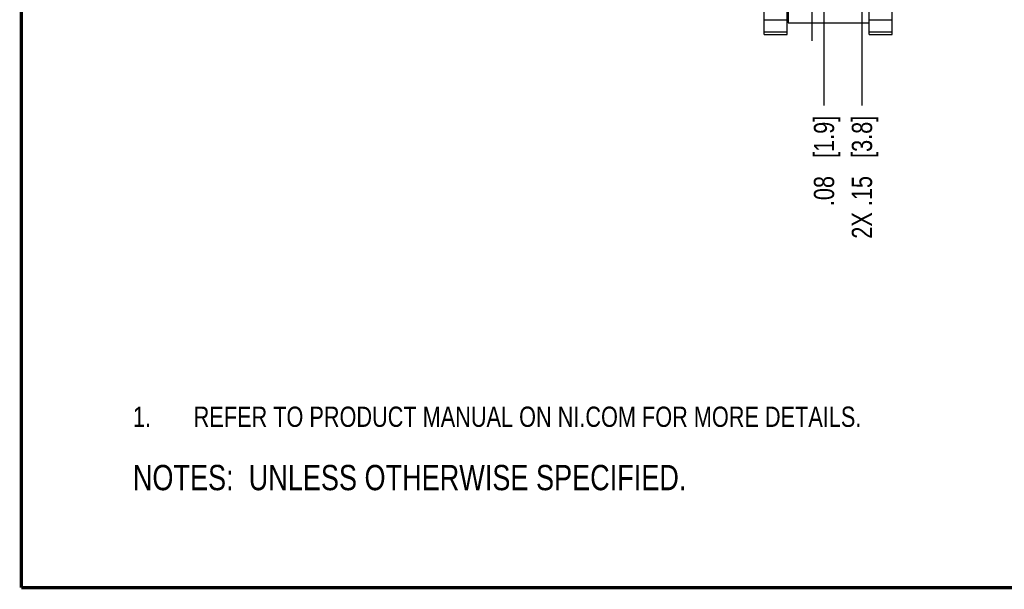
# Model space of a CAD drawing. Header units: inches. Extents: x 0.2 to 16.8, y 0.2 to 10.8.
# Tile 1 of 13: x 0.2 to 6.3, y 0.2 to 3.8. Entities that reach past the tile are written whole.
import ezdxf

# ---------------------------------------------------------------- set-up
doc = ezdxf.new("R2010")
doc.units = ezdxf.units.IN
doc.header["$LTSCALE"] = 0.935
doc.header["$MEASUREMENT"] = 0
doc.linetypes.add('CENTER', pattern=[0.6, 0.375, -0.075, 0.075, -0.075])
doc.layers.get('0').update_dxf_attribs({"linetype": 'CONTINUOUS'})
for name, color, linetype in [('DEFAULT_1', 7, 'CENTER'), ('DETAIL', 7, 'CONTINUOUS'), ('DIMENSIONS', 7, 'CONTINUOUS')]:
    doc.layers.add(name, color=color, linetype=linetype)
doc.styles.get("Standard").update_dxf_attribs({"font": 'txt', "width": 0.8})
doc.dimstyles.new('DIMSTYLE_1', dxfattribs={"dimtxt": 0.125, "dimasz": 0.18, "dimexe": 0.125, "dimexo": 0.0625, "dimgap": 0.09, "dimtad": 0, "dimtih": 1, "dimtoh": 1, "dimzin": 4, "dimdsep": 46, "dimtxsty": 'STANDARD', "dimblk": '_FILLED', "dimblk1": '_FILLED', "dimblk2": '_FILLED', "dimcen": 0.09, "dimadec": 0, "dimazin": 0, "dimtp": 0.001, "dimtm": 0.001, "dimtfac": 1, "dimtofl": 0, "dimtmove": 0, "dimatfit": 3, "dimldrblk": '_FILLED', "dimfxl": 1, "dimtolj": 1, "dimtzin": 4, "dimarcsym": 0})

# ---------------------------------------------------------------- blocks, each defined once
blk = doc.blocks.new('SYMBOL_16_BL0', base_point=(3.6751, 1.3124))
at = {"color": 2, "linetype": 'CONTINUOUS', "width": 0.8}
for s, p in [('1.', (0.9376, 1.2498)), ('REFER TO PRODUCT MANUAL ON NI.COM FOR MORE DETAILS.', (1.3125, 1.25))]:
    blk.add_text(s, height=0.125, dxfattribs=at).set_placement(p)
blk = doc.blocks.new('*D18')
at = {"layer": 'DIMENSIONS', "color": 2, "linetype": 'CONTINUOUS'}
blk.add_line((5.1979, 4.8341), (5.1979, 3.2307), dxfattribs=at)
at = {"layer": 'DIMENSIONS', "color": 2, "linetype": 'CONTINUOUS', "insert": (5.1354, 3.1682), "char_height": 0.125, "width": 0.925, "attachment_point": 3, "rotation": 90, "line_spacing_factor": 0.9}
blk.add_mtext('.08{\\Ftxt.shx;\\W1.000000;\\H0.125000; }[1.9]', dxfattribs=at)
blk = doc.blocks.new('_FILLED')
at = {"color": 0, "linetype": 'BYBLOCK'}
blk.add_solid([(0, 0), (-1, 0.174), (-1, -0.174)], dxfattribs=at)
blk = doc.blocks.new('*D19')
at = {"layer": 'DIMENSIONS', "color": 2, "linetype": 'CONTINUOUS'}
for p, q in [((5.2735, 5.3814), (5.2735, 4.3553)), ((5.2735, 4.3553), (5.432, 4.2329)), ((5.432, 4.2329), (5.432, 3.2307))]:
    blk.add_line(p, q, dxfattribs=at)
at = {"layer": 'DIMENSIONS', "color": 2, "linetype": 'CONTINUOUS', "insert": (5.3695, 3.1682), "char_height": 0.125, "width": 1.225, "attachment_point": 3, "rotation": 90, "line_spacing_factor": 0.9}
blk.add_mtext('2X .15{\\Ftxt.shx;\\W1.000000;\\H0.125000; }[3.8]', dxfattribs=at)
blk = doc.blocks.new('SYMBOL_4_BL1', base_point=(3.1215, 0.9375))
at = {"layer": 'DETAIL', "color": 2, "linetype": 'CONTINUOUS', "width": 0.8}
blk.add_text('NOTES:  UNLESS OTHERWISE SPECIFIED.', height=0.156, dxfattribs=at).set_placement((0.9375, 0.8595))

msp = doc.modelspace()

# ---------------------------------------------------------------- linework, layer by layer
at = {"color": 7, "linetype": 'CONTINUOUS'}
for p, q in [((4.8295, 3.6682), (4.8295, 4.6702)), ((5.6175, 3.6682), (5.6175, 4.6702)), ((4.9715, 3.6682), (4.9715, 4.0105)), ((4.9775, 4.0105), (4.9775, 3.7412)), ((5.4755, 3.6682), (5.4755, 4.0105)), ((4.8295, 3.759), (4.9715, 3.759)), ((4.9775, 3.7412), (5.4755, 3.7412)), ((5.4755, 3.759), (5.6175, 3.759)), ((4.8295, 3.6861), (4.9715, 3.6861)), ((4.8295, 3.6682), (4.9715, 3.6682)), ((5.4755, 3.6861), (5.6175, 3.6861)), ((5.4755, 3.6682), (5.6175, 3.6682))]:
    msp.add_line(p, q, dxfattribs=at)
at = {"color": 7, "linetype": 'CONTINUOUS', "const_width": 0.02}
for points in [[(0.25, 10.7586), (0.25, 0.2586)], [(0.25, 0.2586), (16.75, 0.2586)]]:
    msp.add_lwpolyline(points, dxfattribs=at)
at = {"layer": 'DEFAULT_1', "color": 7, "linetype": 'CENTER'}
msp.add_line((5.1235, 3.8632), (5.1235, 3.6292), dxfattribs=at)

# ---------------------------------------------------------------- block references
at = {"color": 2, "linetype": 'CONTINUOUS'}
msp.add_blockref('SYMBOL_16_BL0', (3.6751, 1.3124), dxfattribs=at)
at = {"layer": 'DETAIL', "color": 2, "linetype": 'CONTINUOUS'}
msp.add_blockref('SYMBOL_4_BL1', (3.1215, 0.9375), dxfattribs=at)

# ---------------------------------------------------------------- dimensions: what is measured, and where the dimension line sits
at = {"layer": 'DIMENSIONS', "color": 2, "linetype": 'CONTINUOUS'}
dim = msp.add_ordinate_dim(feature_location=(5.2735, 5.3814), offset=(0.1585, -2.1507), dtype=0, origin=(5.1225, 5.4439), text='2X <>', dimstyle='DIMSTYLE_1', override={"dimtad": 1, "dimtih": 0, "dimtoh": 0}, dxfattribs=at)
dim.commit()
dim.dimension.update_dxf_attribs({"geometry": '*D19', "text_midpoint": (5.432, 2.5557)})
dim = msp.add_ordinate_dim(feature_location=(5.1979, 4.8341), offset=(0, -1.6034), dtype=1, origin=(5.1225, 4.8966), dimstyle='DIMSTYLE_1', override={"dimtad": 1, "dimtih": 0, "dimtoh": 0}, dxfattribs=at)
dim.commit()
dim.dimension.update_dxf_attribs({"geometry": '*D18', "text_midpoint": (5.1979, 2.7057)})

doc.saveas('drawing.dxf')
